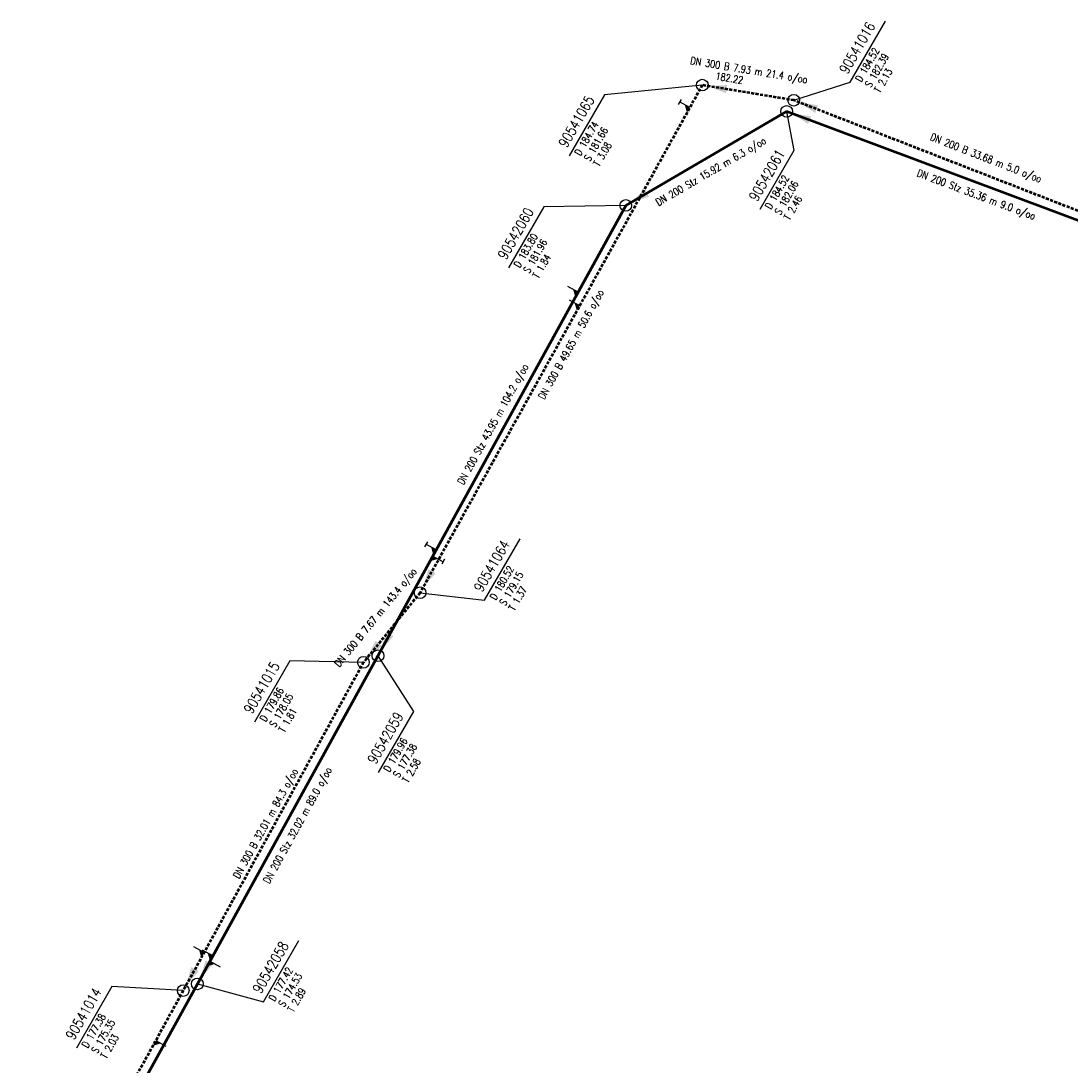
# Model space of a CAD drawing. Header units: metres. Extents: x 3490368 to 3491379, y 5753988 to 5755037.
# Tile 19 of 29: x 3490635 to 3490725, y 5754653 to 5754742. Entities that reach past the tile are written whole.
import ezdxf
from ezdxf.enums import TextEntityAlignment as Align

# ---------------------------------------------------------------- set-up
doc = ezdxf.new("R2010")
doc.units = ezdxf.units.M
doc.linetypes.add('E-Kanalnetz-250-01$0$STRICHLINIE', pattern=[19.05, 12.7, -6.35])
for name, color, linetype in [('E-Kanalnetz-250-01$0$ABZWEIGER', 2, 'Continuous'), ('E-Kanalnetz-250-01$0$ABZWEIGER_TEXT_1', 2, 'Continuous'), ('E-Kanalnetz-250-01$0$HALTUNG_TEXT_1', 7, 'Continuous'), ('E-Kanalnetz-250-01$0$HALTUNG_TEXT_3', 7, 'Continuous'), ('E-Kanalnetz-250-01$0$HALTUNG_TEXT_6', 7, 'Continuous'), ('E-Kanalnetz-250-01$0$SCHACHT', 7, 'Continuous'), ('E-Kanalnetz-250-01$0$SCHACHT_TEXT', 7, 'Continuous'), ('E-Kanalnetz-250-01$0$SCHACHT_TEXT_1', 7, 'Continuous'), ('E-Kanalnetz-250-01$0$SCHACHT_TEXT_2', 7, 'Continuous')]:
    doc.layers.add(name, color=color, linetype=linetype)
doc.layers.add('E-Kanalnetz-250-01$0$HALTUNG', color=7, linetype='Continuous', lineweight=50)
doc.styles.add('E-Kanalnetz-250-01$0$HALTUNG', font='ROMANS.shx')
doc.styles.add('E-Kanalnetz-250-01$0$SCHACHT', font='ROMANS.shx')

msp = doc.modelspace()

# ---------------------------------------------------------------- linework, layer by layer
at = {"layer": 'E-Kanalnetz-250-01$0$ABZWEIGER', "color": 0}
for p, q in [((3490691.769, 5754735.454, 181.549), (3490691.526, 5754735.017, 181.549)), ((3490692.522, 5754734.749, 181.549), (3490691.648, 5754735.235, 181.549)), ((3490682.972, 5754718.981, 181.079), (3490682.096, 5754719.463, 181.079)), ((3490683.105, 5754717.816, 180.569), (3490682.231, 5754718.302, 180.569)), ((3490670.083, 5754697.637, 178.456), (3490669.842, 5754697.199, 178.456)), ((3490670.839, 5754696.936, 178.456), (3490669.963, 5754697.418, 178.456)), ((3490670.551, 5754696.413, 178.394), (3490671.427, 5754695.931, 178.394)), ((3490671.548, 5754696.15, 178.394), (3490671.307, 5754695.712, 178.394)), ((3490650.997, 5754662.523, 175.663), (3490650.12, 5754663.005, 175.663)), ((3490651.738, 5754662.234, 174.773), (3490650.862, 5754662.716, 174.773)), ((3490651.497, 5754661.798, 174.729), (3490652.374, 5754661.315, 174.729)), ((3490646.857, 5754654.997, 174.86), (3490647.733, 5754654.515, 174.86))]:
    msp.add_line(p, q, dxfattribs=at)
at = {"layer": 'E-Kanalnetz-250-01$0$ABZWEIGER_TEXT_1', "color": 0}
for points in [[(3490692.522, 5754734.749, 181.549), (3490692.085, 5754734.992, 181.549), (3490692.279, 5754734.312, 181.549)], [(3490682.972, 5754718.981, 181.079), (3490682.534, 5754719.222, 181.079), (3490682.731, 5754718.543, 181.079)], [(3490683.105, 5754717.816, 180.569), (3490682.668, 5754718.059, 180.569), (3490682.862, 5754717.379, 180.569)], [(3490670.839, 5754696.936, 178.456), (3490670.401, 5754697.177, 178.456), (3490670.598, 5754696.498, 178.456)], [(3490670.551, 5754696.413, 178.394), (3490670.989, 5754696.172, 178.394), (3490670.31, 5754695.975, 178.394)], [(3490650.997, 5754662.523, 175.663), (3490650.558, 5754662.764, 175.663), (3490650.756, 5754662.085, 175.663)], [(3490651.497, 5754661.798, 174.729), (3490651.936, 5754661.556, 174.729), (3490651.256, 5754661.359, 174.729)], [(3490651.738, 5754662.234, 174.773), (3490651.3, 5754662.475, 174.773), (3490651.497, 5754661.796, 174.773)], [(3490646.857, 5754654.997, 174.86), (3490647.295, 5754654.756, 174.86), (3490646.616, 5754654.559, 174.86)]]:
    msp.add_solid(points, dxfattribs=at)
at = {"layer": 'E-Kanalnetz-250-01$0$HALTUNG', "color": 7, "linetype": 'E-Kanalnetz-250-01$0$STRICHLINIE', "ltscale": 0.02}
for p, q in [((3490693.59, 5754736.67, 181.66), (3490669.46, 5754693.28, 179.15)), ((3490701.41, 5754735.38, 182.39), (3490693.59, 5754736.67, 182.22)), ((3490732.793, 5754723.158, 182.56), (3490701.41, 5754735.38, 182.39)), ((3490669.46, 5754693.28, 179.15), (3490664.62, 5754687.33, 178.05)), ((3490664.62, 5754687.33, 178.05), (3490649.21, 5754659.27, 175.35)), ((3490649.21, 5754659.27, 175.35), (3490636.239, 5754635.712, 172.65))]:
    msp.add_line(p, q, dxfattribs=at)
at = {"layer": 'E-Kanalnetz-250-01$0$HALTUNG', "color": 7, "linetype": 'Continuous', "ltscale": 0.02}
for p, q in [((3490700.8, 5754734.42, 182.06), (3490687.05, 5754726.39, 181.96)), ((3490733.918, 5754722.026, 182.38), (3490700.8, 5754734.42, 182.06)), ((3490687.05, 5754726.39, 181.96), (3490665.86, 5754687.89, 177.38)), ((3490665.86, 5754687.89, 177.38), (3490650.42, 5754659.84, 174.53)), ((3490650.42, 5754659.84, 174.53), (3490635.34, 5754632.499, 171.81))]:
    msp.add_line(p, q, dxfattribs=at)
at = {"layer": 'E-Kanalnetz-250-01$0$HALTUNG_TEXT_1', "color": 7}
for points in [[(3490695.662, 5754736.328, 182.231), (3490695.719, 5754736.678, 182.231), (3490695.604, 5754735.978, 182.231), (3490694.083, 5754736.589, 182.231)], [(3490703.367, 5754734.618, 182.393), (3490703.496, 5754734.948, 182.393), (3490703.238, 5754734.287, 182.393), (3490701.876, 5754735.199, 182.393)], [(3490702.767, 5754733.684, 182.065), (3490702.891, 5754734.016, 182.065), (3490702.642, 5754733.352, 182.065), (3490701.268, 5754734.245, 182.065)], [(3490688.863, 5754727.449, 181.963), (3490688.684, 5754727.755, 181.963), (3490689.042, 5754727.143, 181.963), (3490687.482, 5754726.642, 181.963)], [(3490670.479, 5754695.113, 179.175), (3490670.169, 5754695.285, 179.175), (3490670.789, 5754694.941, 179.175), (3490669.703, 5754693.716, 179.175)], [(3490666.867, 5754689.72, 177.432), (3490666.556, 5754689.891, 177.432), (3490667.178, 5754689.549, 177.432), (3490666.1, 5754688.326, 177.432)], [(3490665.932, 5754688.943, 178.121), (3490665.657, 5754689.166, 178.121), (3490666.207, 5754688.719, 178.121), (3490664.932, 5754687.714, 178.121)], [(3490651.429, 5754661.672, 174.574), (3490651.118, 5754661.844, 174.574), (3490651.739, 5754661.501, 174.574), (3490650.66, 5754660.276, 174.574)], [(3490650.217, 5754661.104, 175.392), (3490649.906, 5754661.275, 175.392), (3490650.528, 5754660.933, 175.392), (3490649.45, 5754659.707, 175.392)]]:
    msp.add_solid(points, dxfattribs=at)
at = {"layer": 'E-Kanalnetz-250-01$0$SCHACHT', "ltscale": 0.02}
for centre in [(3490693.59, 5754736.67, 184.74), (3490701.41, 5754735.38, 184.52), (3490700.8, 5754734.42, 184.52), (3490687.05, 5754726.39, 183.9), (3490669.46, 5754693.28, 180.52), (3490664.62, 5754687.33, 179.86), (3490665.86, 5754687.89, 179.96), (3490650.42, 5754659.84, 177.42), (3490649.21, 5754659.27, 177.38)]:
    msp.add_circle(centre, 0.5, dxfattribs=at)
at = {"layer": 'E-Kanalnetz-250-01$0$SCHACHT_TEXT', "ltscale": 0.02}
for p, q in [((3490693.59, 5754736.67, 184.74), (3490693.59, 5754736.67, 181.66)), ((3490701.41, 5754735.38, 184.52), (3490701.41, 5754735.38, 182.39)), ((3490700.8, 5754734.42, 184.52), (3490700.8, 5754734.42, 182.06)), ((3490687.05, 5754726.39, 183.8), (3490687.05, 5754726.39, 181.96)), ((3490669.46, 5754693.28, 180.52), (3490669.46, 5754693.28, 179.15)), ((3490665.86, 5754687.89, 179.96), (3490665.86, 5754687.89, 177.38)), ((3490664.62, 5754687.33, 179.86), (3490664.62, 5754687.33, 178.05)), ((3490649.21, 5754659.27, 177.38), (3490649.21, 5754659.27, 175.35)), ((3490650.42, 5754659.84, 177.42), (3490650.42, 5754659.84, 174.53))]:
    msp.add_line(p, q, dxfattribs=at)
at = {"layer": 'E-Kanalnetz-250-01$0$SCHACHT_TEXT'}
for points in [[(3490701.41, 5754735.38), (3490706.22, 5754736.92), (3490709.242, 5754742.153)], [(3490693.59, 5754736.67), (3490685.233, 5754735.85), (3490682.212, 5754730.617)], [(3490700.8, 5754734.42), (3490701.419, 5754731.093), (3490698.498, 5754726.034)], [(3490687.05, 5754726.39), (3490680.043, 5754726.28), (3490677.021, 5754721.047)], [(3490669.46, 5754693.28), (3490674.977, 5754692.632), (3490678.015, 5754697.894)], [(3490665.86, 5754687.89), (3490668.887, 5754683.131), (3490665.883, 5754677.927)], [(3490664.62, 5754687.33), (3490658.322, 5754687.463), (3490655.301, 5754682.23)], [(3490650.42, 5754659.84), (3490656.067, 5754658.322), (3490659.088, 5754663.556)], [(3490649.21, 5754659.27), (3490643.119, 5754659.614), (3490640.081, 5754654.352)]]:
    msp.add_lwpolyline(points, dxfattribs=at)

# ---------------------------------------------------------------- texts
at = {"layer": 'E-Kanalnetz-250-01$0$HALTUNG_TEXT_3', "color": 7, "style": 'E-Kanalnetz-250-01$0$HALTUNG', "width": 0.8}
for s, rotation, p in [('DN 300 B 7.93 m 21.4 o/oo', 350.63298, (3490697.637, 5754738.271)), ('DN 200 B 33.68 m 5.0 o/oo', 338.72234, (3490717.963, 5754730.744)), ('DN 200 Stz 15.92 m 6.3 o/oo', 30.28494, (3490694.161, 5754729.573)), ('DN 200 Stz 35.36 m 9.0 o/oo', 339.48265, (3490717.131, 5754727.614)), ('DN 300 B 49.65 m 50.6 o/oo', 60.92088, (3490682.093, 5754714.659)), ('DN 200 Stz 43.95 m 104.2 o/oo', 61.17184, (3490675.405, 5754707.835)), ('DN 300 B 7.67 m 143.4 o/oo', 50.87355, (3490665.4, 5754691.373)), ('DN 300 B 32.01 m 84.3 o/oo', 61.22512, (3490655.973, 5754673.709)), ('DN 200 Stz 32.02 m 89.0 o/oo', 61.16955, (3490658.709, 5754673.552))]:
    msp.add_text(s, height=0.63, rotation=rotation, dxfattribs=at).set_placement(p, align=Align.TOP_CENTER)
at = {"layer": 'E-Kanalnetz-250-01$0$HALTUNG_TEXT_6', "color": 7, "style": 'E-Kanalnetz-250-01$0$HALTUNG', "width": 0.8}
msp.add_text('182.22', height=0.63, rotation=350.63298, dxfattribs=at).set_placement((3490694.682, 5754737.149))
at = {"layer": 'E-Kanalnetz-250-01$0$SCHACHT_TEXT', "style": 'E-Kanalnetz-250-01$0$SCHACHT', "width": 0.8}
for s, p in [('90541016', (3490705.245, 5754737.991)), ('90541065', (3490681.237, 5754731.688)), ('90542061', (3490697.523, 5754727.105)), ('90542060', (3490676.046, 5754722.118)), ('90541064', (3490674.001, 5754693.703)), ('90541015', (3490654.326, 5754683.301)), ('90542059', (3490664.908, 5754678.998)), ('90542058', (3490655.091, 5754659.393)), ('90541014', (3490639.106, 5754655.423))]:
    msp.add_text(s, height=0.88, rotation=60.00014, dxfattribs=at).set_placement(p, align=Align.TOP_LEFT)
at = {"layer": 'E-Kanalnetz-250-01$0$SCHACHT_TEXT_1', "style": 'E-Kanalnetz-250-01$0$SCHACHT', "width": 0.8}
for s, p in [('D 184.52', (3490706.631, 5754737.191)), ('S 182.39', (3490707.449, 5754736.719)), ('D 184.74', (3490682.622, 5754730.888)), ('S 181.66', (3490683.441, 5754730.415)), ('D 184.52', (3490698.909, 5754726.305)), ('S 182.06', (3490699.727, 5754725.833)), ('D 183.80', (3490677.432, 5754721.318)), ('S 181.96', (3490678.25, 5754720.846)), ('D 180.52', (3490675.387, 5754692.903)), ('S 179.15', (3490676.205, 5754692.431)), ('D 179.86', (3490655.711, 5754682.501)), ('S 178.05', (3490656.53, 5754682.029)), ('D 179.96', (3490666.293, 5754678.198)), ('S 177.38', (3490667.112, 5754677.726)), ('D 177.42', (3490656.477, 5754658.593)), ('S 174.53', (3490657.295, 5754658.121)), ('D 177.38', (3490640.492, 5754654.623)), ('S 175.35', (3490641.31, 5754654.15))]:
    msp.add_text(s, height=0.63, rotation=60.00014, dxfattribs=at).set_placement(p, align=Align.TOP_LEFT)
at = {"layer": 'E-Kanalnetz-250-01$0$SCHACHT_TEXT_2', "style": 'E-Kanalnetz-250-01$0$SCHACHT', "width": 0.8}
for s, p in [('T 2.13', (3490708.233, 5754736.266)), ('T 3.08', (3490684.224, 5754729.963)), ('T 2.46', (3490700.511, 5754725.38)), ('T 1.84', (3490679.034, 5754720.393)), ('T 1.37', (3490676.989, 5754691.978)), ('T 1.81', (3490657.314, 5754681.576)), ('T 2.58', (3490667.895, 5754677.273)), ('T 2.89', (3490658.079, 5754657.668)), ('T 2.03', (3490642.094, 5754653.698))]:
    msp.add_text(s, height=0.63, rotation=60.00014, dxfattribs=at).set_placement(p, align=Align.TOP_LEFT)

doc.saveas('drawing.dxf')
